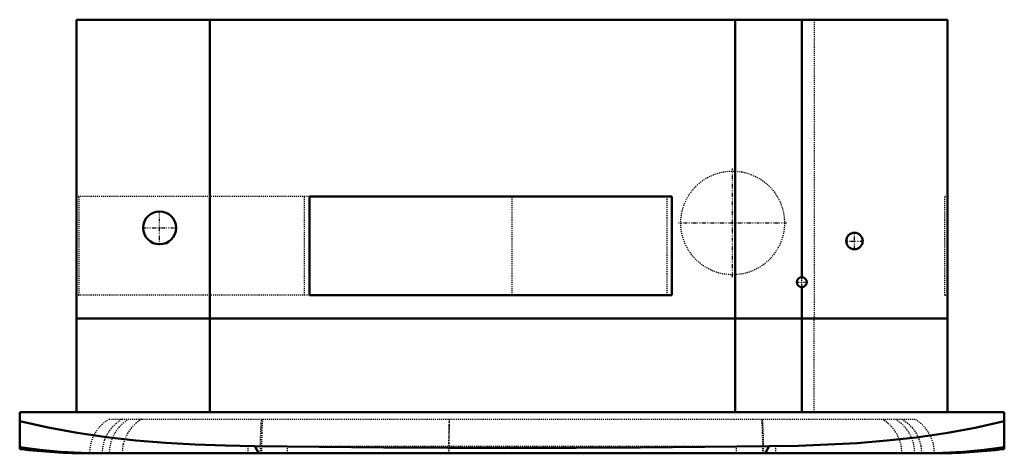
# Model space of a CAD drawing. Header units: millimetres. Extents: x -475 to 475, y -40 to 379.
import ezdxf

# ---------------------------------------------------------------- set-up
doc = ezdxf.new("R2010")
doc.units = ezdxf.units.MM
doc.linetypes.add('Center', pattern=[1.5, 0.45, -0.5, 0.05, -0.5])
doc.linetypes.add('Dashed', pattern=[2, 1, -1])
for name, color, linetype, lineweight in [('AM_0', 7, 'Continuous', 50), ('AM_7', 7, 'Center', 25), ('AM_9', 6, 'Dashed', 25)]:
    doc.layers.add(name, color=color, linetype=linetype, lineweight=lineweight)

# ---------------------------------------------------------------- blocks, each defined once
blk = doc.blocks.new('1_FCA42AAVJU_BYCQ54GEGFU_PART7_0_in_FCA42AAVJU_BYCQ54GEGFU_2')
at = {"layer": 'AM_0'}
blk.add_circle((-339.725, 177.8), 15.875, dxfattribs=at)
at = {"layer": 'AM_7'}
for p, q in [((-339.725, 161.13125), (-339.725, 194.46875)), ((-356.39375, 177.8), (-323.05625, 177.8))]:
    blk.add_line(p, q, dxfattribs=at)
blk = doc.blocks.new('2_FCA42AAVJU_BYCQ54GEGFU_PART6_0_in_FCA42AAVJU_BYCQ54GEGFU_2')
at = {"layer": 'AM_0'}
blk.add_circle((279.4, 125.4125), 4.7625, dxfattribs=at)
at = {"layer": 'AM_7'}
for p, q in [((274.399375, 125.4125), (284.400625, 125.4125)), ((279.4, 120.411875), (279.4, 130.413125))]:
    blk.add_line(p, q, dxfattribs=at)
blk = doc.blocks.new('3_FCA42AAVJU_BYCQ54GEGFU_PART5_0_in_FCA42AAVJU_BYCQ54GEGFU_2')
at = {"layer": 'AM_0'}
blk.add_circle((330.2, 165.1), 7.9375, dxfattribs=at)
at = {"layer": 'AM_7'}
for p, q in [((330.2, 156.765625), (330.2, 173.434375)), ((321.865625, 165.1), (338.534375, 165.1))]:
    blk.add_line(p, q, dxfattribs=at)
blk = doc.blocks.new('4_FCA42AAVJU_BYCQ54GEGFU_PART4_0_in_FCA42AAVJU_BYCQ54GEGFU_2')
at = {"layer": 'AM_0'}
for p, q in [((-419.89375, 378.61875), (419.89375, 378.61875)), ((-419.89375, 378.61875), (-419.89375, 90.4875)), ((-291.30625, 378.61875), (-291.30625, 90.4875)), ((215.10625, 378.61875), (215.10625, 90.4875)), ((279.4, 130.175), (279.4, 378.61875)), ((419.89375, 378.61875), (419.89375, 90.4875)), ((-195.2625, 112.7125), (-195.2625, 207.9625)), ((-195.2625, 207.9625), (153.9875, 207.9625)), ((153.9875, 207.9625), (153.9875, 112.7125)), ((279.4, 90.4875), (279.4, 120.65)), ((153.9875, 112.7125), (-195.2625, 112.7125)), ((419.89375, 90.4875), (-419.89375, 90.4875))]:
    blk.add_line(p, q, dxfattribs=at)
at = {"layer": 'AM_7'}
for p, q in [((212.725, 130.07594), (212.725, 235.04906)), ((160.23844, 182.5625), (265.21156, 182.5625))]:
    blk.add_line(p, q, dxfattribs=at)
at = {"layer": 'AM_9'}
for p, q in [((291.30625, 378.61875), (291.30625, 90.4875)), ((-417.35375, 207.9625), (-419.89375, 207.9625)), ((-417.35375, 112.7125), (-417.35375, 207.9625)), ((-200.025, 112.7125), (-200.025, 207.9625)), ((149.225, 207.9625), (149.225, 112.7125)), ((417.35375, 112.7125), (417.35375, 207.9625)), ((419.89375, 207.9625), (417.35375, 207.9625)), ((279.4, 120.65), (279.4, 130.175)), ((-419.89375, 112.7125), (-417.35375, 112.7125)), ((417.35375, 112.7125), (419.89375, 112.7125))]:
    blk.add_line(p, q, dxfattribs=at)
blk.add_circle((212.725, 182.5625), 49.9872, dxfattribs=at)
blk = doc.blocks.new('5_FCA42AAVJU_BYCQ54GEGFU_PART3_0_in_FCA42AAVJU_BYCQ54GEGFU_2')
at = {"layer": 'AM_0'}
for p, q in [((-419.89375, 90.4875), (419.89375, 90.4875)), ((-419.89375, 0), (-419.89375, 90.4875)), ((-291.30625, 0), (-291.30625, 90.4875)), ((215.10625, 0), (215.10625, 90.4875)), ((279.4, 0), (279.4, 90.4875)), ((419.89375, 90.4875), (419.89375, 0))]:
    blk.add_line(p, q, dxfattribs=at)
at = {"layer": 'AM_9'}
blk.add_line((291.30625, 0), (291.30625, 90.4875), dxfattribs=at)
blk = doc.blocks.new('6_FCA42AAVJU_BYCQ54GEGFU_PART2_0_in_FCA42AAVJU_BYCQ54GEGFU_2')
at = {"layer": 'AM_0'}
for p, q in [((-474.66, 0), (474.66, 0)), ((-474.66, -35.55), (-474.66, 0)), ((474.66, -35.55), (474.66, 0)), ((-407.28, -39.69), (407.28, -39.69))]:
    blk.add_line(p, q, dxfattribs=at)
for points in [[(-474.66, -8.81), (-447.07, -14.94), (-419.22, -20.01), (-391.1, -24.1), (-362.83, -27.28), (-334.17, -29.66), (-305.45, -31.3), (-276.65, -32.3), (-247.82, -32.71)], [(247.82, -32.71), (276.19, -32.31), (304.55, -31.34), (332.93, -29.74), (361.27, -27.43), (389.76, -24.27), (418.16, -20.18), (446.5, -15.05), (474.66, -8.81)], [(-474.66, -33.88), (-455, -36.4), (-435.25, -38.21), (-415.35, -39.31), (-395.41, -39.69), (-394.93, -39.69)], [(-247.82, -32.71), (-246.46, -35.74), (-245.13, -37.91), (-243.83, -39.23), (-242.58, -39.69), (-242.55, -39.69)], [(-247.82, -32.71), (-123.93, -34.12), (-0.03, -34.56), (123.9, -34.12), (247.82, -32.71)], [(247.82, -32.71), (246.46, -35.74), (245.13, -37.91), (243.83, -39.23), (242.58, -39.69), (242.55, -39.69)], [(474.66, -33.88), (455, -36.4), (435.25, -38.21), (415.35, -39.31), (395.41, -39.69), (394.93, -39.69)]]:
    blk.add_lwpolyline(points, dxfattribs=at)
for centre, start, end in [((-407.28, 511.47), 262.97794, 270), ((407.28, 511.47), 270, 277.022)]:
    blk.add_arc(centre, 551.16, start, end, dxfattribs=at)
at = {"layer": 'AM_9'}
for p, q in [((-388.3, -6.65), (388.3, -6.65)), ((-356.97, -6.65), (-357.9, -7.21)), ((358.69, -7.71), (356.97, -6.65)), ((254.42, -33.04), (-254.42, -33.04)), ((-254.42, -39.69), (-254.42, -33.04)), ((-220.57, -33.15), (-248.26, -32.71)), ((220.58, -33.15), (-220.57, -33.15)), ((-216.45, -39.69), (-216.45, -33.04)), ((216.45, -39.69), (216.45, -33.04)), ((248.26, -32.71), (220.58, -33.15)), ((254.42, -39.69), (254.42, -33.04))]:
    blk.add_line(p, q, dxfattribs=at)
for points in [[(-394.93, -39.69), (-394.41, -33.36), (-392.78, -27.04), (-390.2, -21.25), (-386.57, -15.82), (-381.78, -10.82), (-375.95, -6.65)], [(-360.08, -8.67), (-362.17, -10.29), (-362.26, -10.37)], [(-242.55, -39.69), (-242.52, -33.36), (-242.43, -27.04), (-242.29, -21.25), (-242.09, -15.82), (-241.83, -10.82), (-241.52, -6.65)], [(-240.56, -6.65), (-240.82, -10.29), (-241.05, -14.88), (-241.24, -20.04), (-241.39, -25.92), (-241.49, -32.56), (-241.52, -39.69)], [(-60.61, -6.65), (-60.72, -9.43), (-60.82, -12.73), (-60.91, -16.48), (-60.99, -20.63), (-61.05, -25.11), (-61.09, -29.83), (-61.12, -34.72), (-61.13, -39.69)], [(-60.61, -39.69), (-60.6, -34.72), (-60.57, -29.83), (-60.53, -25.11), (-60.47, -20.63), (-60.4, -16.48), (-60.31, -12.73), (-60.2, -9.43), (-60.09, -6.65)], [(240.56, -6.65), (240.82, -10.29), (241.05, -14.88), (241.24, -20.04), (241.39, -25.92), (241.49, -32.56), (241.52, -39.69)], [(242.55, -39.69), (242.52, -33.36), (242.43, -27.04), (242.29, -21.25), (242.09, -15.82), (241.83, -10.82), (241.52, -6.65)], [(242.64, -39.69), (242.61, -33.36), (242.52, -27.04), (242.37, -21.25), (242.16, -15.82), (241.88, -10.82), (241.55, -6.65)], [(375.95, -6.65), (381.15, -10.29), (385.8, -14.88), (389.5, -20.04), (392.37, -25.92), (394.27, -32.56), (394.93, -39.69)], [(-362.26, -10.37), (-366.82, -14.88), (-370.52, -20.04), (-373.39, -25.92), (-374.95, -31)], [(375.1, -31.64), (373.8, -27.04), (371.22, -21.25), (367.59, -15.82), (362.8, -10.82), (361.57, -9.8)], [(-374.95, -31), (-375.29, -32.56), (-375.95, -39.69)], [(-248.26, -32.71), (-246.81, -35.74), (-245.39, -37.91), (-244, -39.23), (-242.67, -39.69), (-242.64, -39.69)], [(248.26, -32.71), (246.81, -35.74), (245.39, -37.91), (244, -39.23), (242.67, -39.69), (242.64, -39.69)], [(375.95, -39.69), (375.43, -33.36), (375.1, -31.64)]]:
    blk.add_lwpolyline(points, dxfattribs=at)
for centre, start, end in [((-369.04, -39.69), 120.23551, 180), ((-350.05, -39.69), 120.23551, 180), ((-337.71, -39.69), 120.23551, 129.90073), ((337.71, -39.69), 51.40756, 59.76449), ((350.05, -39.69), 360, 59.76449), ((369.04, -39.69), 360, 59.76449)]:
    blk.add_arc(centre, 38.24, start, end, dxfattribs=at)
blk = doc.blocks.new('7_FCA42AAVJU_BYCQ54GEGFU_PART1_0_in_FCA42AAVJU_BYCQ54GEGFU_2')
at = {"layer": 'AM_9'}
for p, q in [((-195.2625, 207.9625), (-419.89375, 207.9625)), ((0, 112.7125), (0, 207.9625)), ((-195.2625, 112.7125), (-419.89375, 112.7125))]:
    blk.add_line(p, q, dxfattribs=at)

msp = doc.modelspace()

# ---------------------------------------------------------------- block references
for name in ['4_FCA42AAVJU_BYCQ54GEGFU_PART4_0_in_FCA42AAVJU_BYCQ54GEGFU_2', '7_FCA42AAVJU_BYCQ54GEGFU_PART1_0_in_FCA42AAVJU_BYCQ54GEGFU_2', '1_FCA42AAVJU_BYCQ54GEGFU_PART7_0_in_FCA42AAVJU_BYCQ54GEGFU_2', '3_FCA42AAVJU_BYCQ54GEGFU_PART5_0_in_FCA42AAVJU_BYCQ54GEGFU_2', '2_FCA42AAVJU_BYCQ54GEGFU_PART6_0_in_FCA42AAVJU_BYCQ54GEGFU_2', '5_FCA42AAVJU_BYCQ54GEGFU_PART3_0_in_FCA42AAVJU_BYCQ54GEGFU_2', '6_FCA42AAVJU_BYCQ54GEGFU_PART2_0_in_FCA42AAVJU_BYCQ54GEGFU_2']:
    msp.add_blockref(name, (0, 0))

doc.saveas('drawing.dxf')
